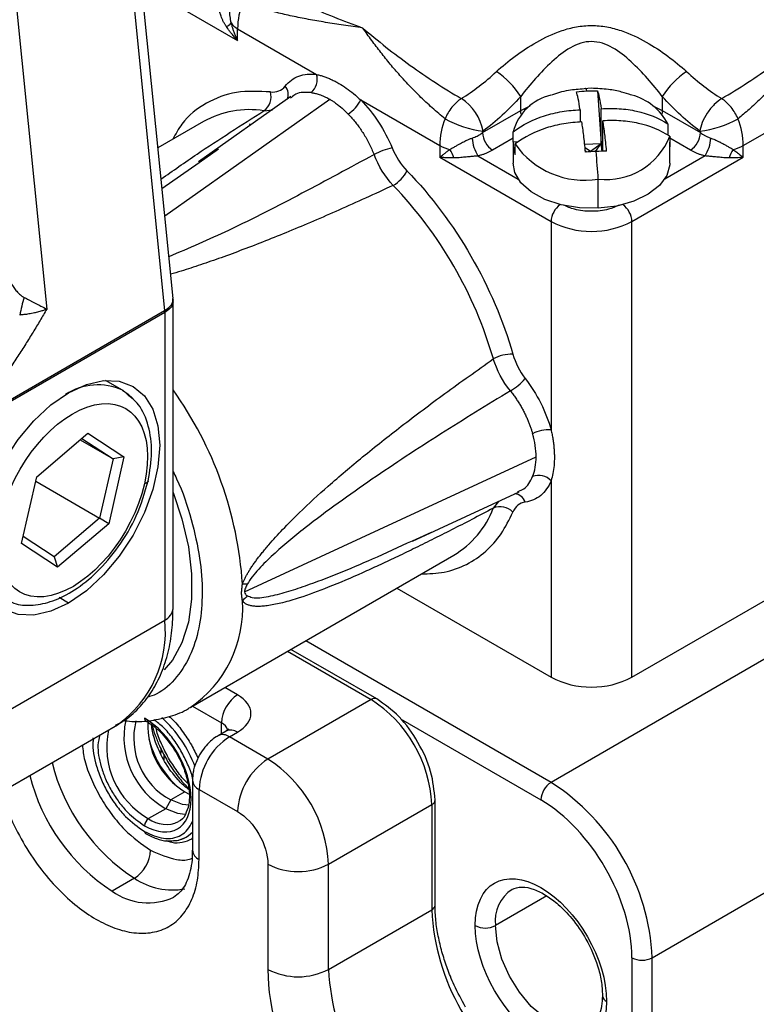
# Model space of a CAD drawing. Header units: millimetres. Extents: x 0 to 559, y 0 to 432.
# Tile 14 of 16: x 464 to 490, y 349 to 384. Entities that reach past the tile are written whole.
import ezdxf

# ---------------------------------------------------------------- set-up
doc = ezdxf.new("R2010")
doc.units = ezdxf.units.MM

msp = doc.modelspace()

# ---------------------------------------------------------------- linework, layer by layer
for p, q in [((469.494, 374.083), (467.28, 396.06)), ((466.987, 395.655), (469.201, 373.673)), ((463.674, 387.687), (465.081, 373.718)), ((468.39, 385.044), (471.751, 383.104)), ((471.751, 383.512), (474.516, 381.916)), ((471.751, 383.104), (471.751, 383.512)), ((489.428, 379.43), (496.5, 383.512)), ((484.125, 381.433), (483.873, 381.409)), ((484.336, 381.346), (484.462, 379.507)), ((469.203, 376.974), (474.977, 381.048)), ((473.619, 381.143), (470.39, 378.865)), ((473.638, 381.116), (473.6, 381.087)), ((476.057, 381.026), (478.822, 379.43)), ((481.65, 380.654), (481.65, 381.15)), ((486.6, 381.15), (486.6, 380.654)), ((472.674, 380.649), (472.969, 380.684)), ((480.316, 379.884), (481.65, 380.654)), ((481.65, 380.654), (481.98, 380.822)), ((483.725, 380.683), (483.725, 380.251)), ((484.462, 379.507), (484.462, 380.72)), ((486.27, 380.822), (486.6, 380.654)), ((486.6, 380.654), (487.935, 379.884)), ((470.558, 380.271), (468.963, 379.35)), ((472.19, 380.124), (472.185, 380.186)), ((484.526, 379.236), (484.526, 380.295)), ((486.798, 380.186), (486.798, 379.819)), ((480.316, 379.884), (480.334, 379.937)), ((481.388, 379.548), (481.388, 379.916)), ((487.916, 379.937), (487.935, 379.884)), ((481.388, 379.687), (480.669, 379.272)), ((481.385, 379.471), (481.385, 378.818)), ((481.563, 379.557), (481.388, 379.548)), ((481.452, 379.123), (481.452, 379.49)), ((483.886, 379.478), (484.462, 379.507)), ((484.093, 379.235), (484.462, 379.507)), ((484.265, 379.224), (484.462, 379.507)), ((484.526, 379.554), (484.462, 379.507)), ((484.503, 379.235), (484.462, 379.507)), ((484.462, 379.507), (484.481, 379.234)), ((486.862, 379.761), (486.862, 379.393)), ((487.581, 379.272), (486.862, 379.687)), ((486.865, 378.818), (486.865, 379.471)), ((470.406, 378.844), (471.079, 379.315)), ((478.822, 379.43), (478.822, 379.022)), ((483.898, 379.359), (484.093, 379.235)), ((483.908, 379.265), (483.959, 379.207)), ((484.093, 379.235), (484.096, 379.215)), ((489.428, 379.022), (489.428, 379.43)), ((469.106, 377.935), (470.406, 378.844)), ((478.822, 379.022), (482.711, 376.776)), ((480.156, 379.068), (481.564, 378.255)), ((485.539, 376.776), (489.428, 379.022)), ((488.095, 379.068), (486.686, 378.255)), ((484.362, 377.242), (484.362, 378.262)), ((482.711, 376.776), (482.711, 369.501)), ((485.539, 360.854), (485.539, 376.776)), ((469.494, 374.054), (469.493, 374)), ((469.498, 363.264), (469.498, 374.008)), ((462.549, 369.833), (469.201, 373.673)), ((469.205, 373.596), (462.553, 369.756)), ((469.205, 373.596), (469.205, 362.855)), ((507.813, 371.671), (482.711, 357.18)), ((467.734, 370.882), (467.138, 371.226)), ((467.898, 370.732), (467.735, 370.881)), ((464.731, 367.861), (466.519, 369.378)), ((466.254, 369.153), (467.401, 368.491)), ((466.312, 369.202), (467.401, 368.491)), ((466.519, 369.378), (467.777, 368.557)), ((485.539, 360.854), (500.389, 369.426)), ((467.401, 368.491), (466.929, 366.413)), ((467.777, 368.557), (467.245, 366.22)), ((467.777, 368.557), (467.401, 368.491)), ((471.991, 363.844), (482.191, 368.555)), ((464.199, 365.524), (464.731, 367.861)), ((464.694, 367.703), (466.929, 366.413)), ((482.711, 367.721), (482.711, 360.854)), ((477.862, 365.607), (481.593, 367.331)), ((481.536, 367.342), (481.58, 367.361)), ((480.871, 366.997), (480.693, 366.759)), ((466.929, 366.413), (465.339, 365.065)), ((467.245, 366.22), (466.929, 366.413)), ((467.245, 366.22), (465.457, 364.703)), ((465.339, 365.065), (464.256, 365.772)), ((478.524, 365.918), (477.858, 365.615)), ((465.457, 364.703), (464.199, 365.524)), ((486.246, 351.056), (511.349, 365.548)), ((465.339, 365.065), (465.457, 364.703)), ((470.115, 359.808), (479.307, 365.115)), ((465.846, 363.448), (465.515, 363.639)), ((477.318, 363.967), (482.711, 360.854)), ((462.488, 358.977), (469.205, 362.855)), ((482.711, 357.18), (474.136, 362.13)), ((473.5, 361.763), (476.418, 360.078)), ((476.618, 360.098), (473.617, 361.83)), ((471.751, 360.242), (471.308, 360.497)), ((476.418, 360.078), (472.811, 357.996)), ((470.177, 359.844), (471.185, 359.262)), ((460.831, 355.315), (467.548, 359.193)), ((467.548, 359.193), (467.507, 359.17)), ((471.185, 358.879), (471.185, 359.262)), ((477.447, 359.403), (482.357, 356.568)), ((471.351, 358.975), (471.068, 358.812)), ((471.468, 358.772), (471.751, 358.935)), ((472.811, 357.996), (471.468, 358.772)), ((469.064, 358.372), (469.064, 358.199)), ((469.181, 357.955), (469.181, 358.143)), ((470.173, 357.261), (470.173, 354.812)), ((469.912, 356.853), (469.417, 356.567)), ((469.912, 356.853), (470.064, 356.775)), ((470.407, 354.485), (470.407, 356.935)), ((470.407, 356.935), (471.751, 356.159)), ((469.417, 356.567), (469.241, 356.261)), ((478.656, 352.893), (478.656, 356.567)), ((469.241, 356.261), (468.64, 355.914)), ((474.933, 354.322), (478.539, 356.404)), ((478.539, 356.404), (478.539, 352.73)), ((472.811, 354.322), (472.811, 350.648)), ((474.933, 350.648), (474.933, 354.322)), ((468.145, 353.832), (467.367, 353.383)), ((482.562, 353.215), (480.766, 352.179)), ((474.933, 350.648), (478.539, 352.73)), ((485.539, 351.056), (485.539, 343.952)), ((486.246, 298.722), (486.246, 351.056))]:
    msp.add_line(p, q)
at = {"flags": 128}
for points in [[(483.966, 381.343), (483.956, 381.37), (483.945, 381.391), (483.935, 381.408), (483.926, 381.419), (483.916, 381.426), (483.908, 381.427)], [(481.664, 380.534), (481.657, 380.571), (481.65, 380.654)], [(486.6, 380.654), (486.593, 380.571), (486.586, 380.534)], [(484.362, 377.242), (483.702, 377.255), (483.066, 377.359), (482.492, 377.547), (482.013, 377.81), (481.657, 378.131), (481.444, 378.492), (481.385, 378.818)], [(486.865, 378.818), (486.864, 378.763), (486.761, 378.386), (486.506, 378.035), (486.112, 377.729), (485.603, 377.486), (485.008, 377.32), (484.362, 377.242)], [(465.846, 370.797), (466.467, 371.084), (467.064, 371.22), (467.614, 371.198), (468.096, 371.019), (468.492, 370.691), (468.786, 370.225), (468.967, 369.641), (469.028, 368.959), (468.967, 368.207), (468.786, 367.413), (468.492, 366.608), (468.096, 365.823), (467.614, 365.087), (467.064, 364.43), (466.467, 363.877), (465.846, 363.448)], [(467.734, 370.882), (467.928, 370.747), (468.078, 370.604)], [(465.846, 363.448), (465.226, 363.16), (464.629, 363.024), (464.079, 363.046), (463.596, 363.225), (463.201, 363.553), (462.907, 364.019), (462.726, 364.604), (462.664, 365.285), (462.726, 366.037), (462.907, 366.831), (463.201, 367.636), (463.596, 368.421), (464.079, 369.157), (464.629, 369.814), (465.226, 370.368), (465.846, 370.797)], [(468.628, 367.715), (468.621, 367.69), (468.595, 367.658), (468.552, 367.631), (468.492, 367.612)], [(469.498, 367.31), (469.805, 366.386), (470.031, 365.41), (470.145, 364.469), (470.145, 363.585), (470.031, 362.776), (469.805, 362.061), (469.473, 361.455), (469.185, 361.109)], [(466.695, 358.741), (466.695, 358.71), (466.697, 358.618)], [(470.056, 356.39), (469.822, 356.407), (469.417, 356.567)], [(469.909, 356.058), (469.659, 356.089), (469.241, 356.261)], [(484.064, 348.662), (483.816, 348.57), (483.4, 348.558), (482.945, 348.692), (482.477, 348.962), (482.021, 349.354), (481.606, 349.846), (481.255, 350.407), (480.989, 351.006), (480.823, 351.609), (480.766, 352.179)]]:
    msp.add_lwpolyline(points, dxfattribs=at)
for centre, radius, start, end in [((474.53, 383.463), 2.78, 159.1357, 178.9938), ((471.179, 383.981), 0.433, 294.709, 322.377), ((472.069, 384.097), 0.666, 214.8045, 241.4891), ((473.926, 381.749), 0.613, 310.2589, 15.8104), ((479.172, 379.572), 2.938, 32.4726, 56.2773), ((489.079, 379.572), 2.938, 123.7227, 147.5274), ((472.332, 381.133), 0.593, 305.2667, 17.0958), ((473.09, 381.219), 0.436, 336.277, 41.3359), ((483.109, 379.457), 1.781, 103.0247, 165.0728), ((485.023, 379.257), 2.004, 27.6213, 75.1516), ((474.955, 381.569), 1.228, 302.5728, 333.7648), ((478.604, 379.605), 1.762, 10.8683, 56.568), ((472.173, 377.338), 3.349, 81.4003, 118.838), ((481.601, 379.381), 2.78, 159.1357, 178.9938), ((480.712, 383.349), 3.433, 240.1638, 263.6843), ((487.539, 383.349), 3.433, 276.3157, 299.8362), ((486.649, 379.381), 2.78, 1.0062, 20.8643), ((481.083, 379.919), 0.768, 182.6055, 237.3945), ((487.167, 379.919), 0.768, 302.6055, 357.3945), ((481.232, 379.751), 1.275, 182.5357, 212.404), ((482.328, 379.472), 0.943, 175.3487, 201.7284), ((483.876, 381.172), 2.95, 214.7581, 279.4839), ((484.644, 380.626), 2.38, 263.1813, 338.6898), ((485.951, 379.471), 0.914, 355.1401, 4.8599), ((487.018, 379.751), 1.275, 327.596, 357.4643), ((477.569, 377.252), 2.138, 101.1454, 119.3006), ((479.427, 380.512), 1.24, 240.801, 258.3849), ((478.471, 378.811), 0.857, 12.7218, 34.563), ((447.725, 375.792), 36.72, 3.8568, 5.3632), ((489.779, 378.811), 0.857, 145.437, 167.2782), ((488.824, 380.512), 1.24, 281.6151, 299.199), ((476.549, 379.132), 1.267, 300.4779, 332.6459), ((466.611, 367.889), 14.664, 16.1853, 43.8147), ((483.487, 376.739), 0.777, 125.9605, 177.2091), ((484.763, 376.739), 0.777, 2.7909, 54.0395), ((484.125, 379.506), 3.074, 242.6097, 297.3903), ((473.503, 371.503), 9.582, 164.111, 167.9069), ((468.432, 373.595), 0.773, 0.0852, 5.8319), ((481.317, 370.873), 1.267, 87.3607, 119.5173), ((480.199, 372.696), 2.137, 300.6947, 318.8621), ((466.871, 369.012), 2.059, 65.222, 123.3811), ((458.762, 363.231), 13.19, 3.8316, 35.5142), ((482.63, 368.275), 1.228, 86.2416, 117.4232), ((482.272, 367.294), 0.613, 44.1918, 109.7373), ((481.395, 366.834), 0.436, 18.6641, 83.7401), ((477.593, 367.966), 3.326, 301.0251, 338.7407), ((480.941, 366.221), 0.593, 42.9065, 114.7289), ((471.883, 361.353), 2.76, 85.6708, 89.1912), ((473.67, 361.961), 2.344, 132.3291, 138.2144), ((467.73, 363.267), 4.2, 304.3165, 3.4851), ((468.998, 363.313), 0.503, 294.3747, 354.3052), ((465.259, 362.435), 3.969, 305.2254, 6.0868), ((484.125, 363.583), 3.074, 242.6097, 297.3903), ((472.413, 359.206), 1.229, 122.6055, 177.3945), ((476.535, 359.915), 0.201, 65.701, 125.6169), ((473.933, 356.194), 4.61, 2.6055, 57.3945), ((470.651, 358.763), 2.872, 168.1574, 240.5947), ((470.564, 358.723), 2.442, 165.535, 241.9914), ((468.596, 359.414), 0.0981, 173.6175, 235.9078), ((471.318, 359.167), 2.708, 177.5467, 238.7248), ((466.072, 356.14), 4.487, 20.7992, 47.455), ((470.998, 358.871), 0.434, 18.238, 64.4513), ((470.044, 358.412), 2.866, 167.8276, 240.6552), ((471.236, 358.467), 0.383, 52.7443, 115.9795), ((471.516, 358.608), 0.402, 54.3824, 114.3071), ((472.016, 359.578), 3.48, 194.6485, 225.3461), ((472.71, 356.83), 2.305, 122.6055, 177.3945), ((471.841, 359.51), 6.775, 193.9632, 236.9383), ((474.054, 356.055), 2.305, 122.6055, 177.3945), ((470.327, 354.113), 4.61, 2.6055, 57.3945), ((471.063, 359.061), 6.775, 193.9632, 236.9383), ((470.566, 357.296), 0.394, 184.8899, 246.315), ((483.125, 356.533), 0.768, 122.6055, 177.3945), ((478.57, 350.707), 7.684, 2.6055, 57.3945), ((478.456, 356.587), 0.201, 294.3756, 354.294), ((468.805, 355.655), 0.307, 122.6055, 177.3945), ((469.253, 356.751), 1.038, 233.8034, 294.8861), ((468.573, 355.457), 0.0755, 174.3807, 234.2898), ((469.478, 356.093), 0.95, 271.7624, 317.0131), ((467.482, 354.867), 1.229, 302.6055, 357.3945), ((470.573, 354.852), 0.402, 185.6948, 245.6253), ((473.872, 356.369), 2.306, 242.6097, 297.3903), ((469.467, 355.767), 2.344, 235.6461, 280.8584), ((468.62, 355.086), 2.115, 233.6643, 295.4296), ((482.087, 352.339), 1.33, 123.8665, 186.9151), ((478.455, 352.914), 0.203, 294.5088, 352.7805), ((486.215, 353.079), 7.684, 182.6055, 237.3945), ((480.413, 352.861), 0.769, 242.6097, 297.3903), ((485.893, 351.739), 0.769, 242.6097, 297.3903), ((473.872, 352.695), 2.306, 242.6097, 297.3903), ((482.609, 350.997), 7.684, 182.6055, 237.3945), ((484.76, 349.755), 0.252, 186.0185, 245.5971)]:
    msp.add_arc(centre, radius, start, end)
for points, knots in [([(472.421, 385.205), (472.972, 384.889), (473.552, 384.6), (474.784, 384.052), (475.438, 383.794), (476.13, 383.539)], [0, 0, 0, 0, 0.5, 0.5, 1, 1, 1, 1]), ([(471.36, 383.588), (471.341, 383.618), (471.302, 383.678), (471.252, 383.77), (471.209, 383.86), (471.167, 383.966), (471.134, 384.08), (471.115, 384.195), (471.121, 384.254), (471.124, 384.282)], [0, 0, 0, 0, 0.1288348, 0.2550923, 0.3789346, 0.5005337, 0.6902356, 0.8560951, 1, 1, 1, 1]), ([(476.13, 383.539), (476.016, 383.556), (475.79, 383.589), (475.459, 383.638), (475.137, 383.687), (474.825, 383.737), (474.522, 383.788), (474.228, 383.841), (473.848, 383.914), (473.393, 384.011), (472.876, 384.143), (472.391, 384.286), (472.083, 384.398), (471.933, 384.453)], [0, 0, 0, 0, 0.075061, 0.148894, 0.221509, 0.292916, 0.363125, 0.432148, 0.499995, 0.633901, 0.761781, 0.883765, 1, 1, 1, 1]), ([(471.489, 384.249), (471.483, 384.22), (471.45, 384.058), (471.489, 383.87), (471.522, 383.717)], [0, 0, 0, 0, 0.1801422, 1, 1, 1, 1]), ([(471.751, 383.104), (471.713, 383.144), (471.643, 383.22), (471.551, 383.33), (471.474, 383.428), (471.412, 383.512), (471.376, 383.564), (471.36, 383.588)], [0, 0, 0, 0, 0.258419, 0.487623, 0.687615, 0.858403, 1, 1, 1, 1]), ([(471.522, 383.717), (471.53, 383.685), (471.548, 383.617), (471.581, 383.512), (471.621, 383.399), (471.676, 383.26), (471.723, 383.162), (471.751, 383.104)], [0, 0, 0, 0, 0.153393, 0.320451, 0.501219, 0.703761, 1, 1, 1, 1]), ([(480.803, 382.016), (481.004, 382.201), (481.221, 382.381), (481.689, 382.728), (481.939, 382.895), (482.485, 383.203), (482.774, 383.343), (483.257, 383.503), (483.424, 383.547), (483.769, 383.609), (483.951, 383.626), (484.307, 383.625), (484.483, 383.609), (484.832, 383.546), (484.998, 383.502), (485.475, 383.343), (485.769, 383.202), (486.308, 382.897), (486.557, 382.731), (487.027, 382.383), (487.247, 382.2), (487.448, 382.016)], [0, 0, 0, 0, 0.125, 0.125, 0.25, 0.25, 0.375, 0.375, 0.4375, 0.4375, 0.5, 0.5, 0.5625, 0.5625, 0.625, 0.625, 0.75, 0.75, 0.875, 0.875, 1, 1, 1, 1]), ([(476.13, 383.539), (476.655, 383.091), (477.211, 382.651), (478.368, 381.819), (478.967, 381.428), (479.574, 381.075)], [0, 0, 0, 0, 0.5, 0.5, 1, 1, 1, 1]), ([(479.004, 380.371), (478.93, 380.431), (478.779, 380.554), (478.556, 380.748), (478.33, 380.954), (478.104, 381.17), (477.877, 381.398), (477.65, 381.637), (477.385, 381.929), (477.084, 382.278), (476.755, 382.687), (476.434, 383.111), (476.232, 383.395), (476.13, 383.539)], [0, 0, 0, 0, 0.065737, 0.13333, 0.202809, 0.274201, 0.347533, 0.422829, 0.500111, 0.619587, 0.742689, 0.869476, 1, 1, 1, 1]), ([(488.676, 381.075), (489.284, 381.428), (489.883, 381.819), (491.039, 382.651), (491.595, 383.091), (492.121, 383.539)], [0, 0, 0, 0, 0.5, 0.5, 1, 1, 1, 1]), ([(492.121, 383.539), (492.062, 383.456), (491.946, 383.292), (491.766, 383.046), (491.583, 382.804), (491.398, 382.566), (491.209, 382.333), (491.018, 382.106), (490.761, 381.812), (490.436, 381.459), (490.039, 381.063), (489.645, 380.699), (489.377, 380.479), (489.247, 380.371)], [0, 0, 0, 0, 0.075061, 0.148894, 0.221509, 0.292916, 0.363125, 0.432148, 0.499995, 0.633901, 0.761781, 0.883765, 1, 1, 1, 1]), ([(486.6, 381.15), (486.437, 381.359), (486.262, 381.571), (485.898, 381.981), (485.709, 382.179), (485.307, 382.547), (485.092, 382.719), (484.748, 382.914), (484.629, 382.968), (484.38, 383.045), (484.254, 383.065), (484.001, 383.066), (483.872, 383.045), (483.625, 382.97), (483.506, 382.916), (483.157, 382.719), (482.945, 382.549), (482.539, 382.177), (482.349, 381.977), (481.987, 381.569), (481.814, 381.36), (481.65, 381.15)], [0, 0, 0, 0, 0.125, 0.125, 0.25, 0.25, 0.375, 0.375, 0.4375, 0.4375, 0.5, 0.5, 0.5625, 0.5625, 0.625, 0.625, 0.75, 0.75, 0.875, 0.875, 1, 1, 1, 1]), ([(473.417, 381.507), (473.546, 381.673), (473.704, 381.79), (474.079, 381.93), (474.289, 381.948), (474.516, 381.916)], [0, 0, 0, 0, 0.5, 0.5, 1, 1, 1, 1]), ([(474.516, 381.916), (474.558, 381.906), (474.641, 381.885), (474.769, 381.845), (474.898, 381.798), (475.029, 381.742), (475.16, 381.678), (475.335, 381.582), (475.552, 381.444), (475.807, 381.251), (475.974, 381.101), (476.057, 381.026)], [0, 0, 0, 0, 0.08334, 0.166443, 0.249515, 0.332761, 0.416385, 0.500588, 0.667923, 0.833851, 1, 1, 1, 1]), ([(472.898, 381.307), (472.494, 381.326), (471.677, 381.363), (470.637, 380.952), (469.883, 380.382), (469.587, 379.837), (469.487, 379.653)], [0, 0, 0, 0, 0.28036, 0.5667665, 0.8531729, 1, 1, 1, 1]), ([(474.322, 381.281), (474.131, 381.295), (473.867, 381.313), (473.687, 381.158), (473.638, 381.116)], [0, 0, 0, 0, 0.726261, 1, 1, 1, 1]), ([(474.322, 381.281), (474.345, 381.278), (474.403, 381.269), (474.511, 381.245), (474.657, 381.2), (474.818, 381.135), (474.928, 381.075), (474.977, 381.048)], [0, 0, 0, 0, 0.109957, 0.277285, 0.50045, 0.780216, 1, 1, 1, 1]), ([(483.873, 381.409), (483.687, 381.398), (483.393, 381.381), (483.011, 381.293), (482.818, 381.223), (482.727, 381.189)], [0, 0, 0, 0, 0.47407, 0.751132, 1, 1, 1, 1]), ([(483.725, 380.683), (483.703, 380.829), (483.682, 380.96), (483.639, 381.172), (483.619, 381.253), (483.599, 381.309)], [0, 0, 0, 0, 0.5, 0.5, 1, 1, 1, 1]), ([(485.518, 381.196), (485.406, 381.234), (485.145, 381.321), (484.678, 381.41), (484.323, 381.425), (484.125, 381.433)], [0, 0, 0, 0, 0.250701, 0.582555, 1, 1, 1, 1]), ([(484.336, 381.346), (484.356, 381.29), (484.376, 381.209), (484.419, 380.996), (484.44, 380.865), (484.462, 380.72)], [0, 0, 0, 0, 0.5, 0.5, 1, 1, 1, 1]), ([(474.977, 381.048), (475.008, 381.03), (475.075, 380.99), (475.184, 380.915), (475.329, 380.804), (475.476, 380.675), (475.578, 380.572), (475.617, 380.534)], [0, 0, 0, 0, 0.140672, 0.306999, 0.499666, 0.81418, 1, 1, 1, 1]), ([(476.057, 381.026), (476.284, 380.797), (476.493, 380.536), (476.869, 379.963), (477.027, 379.663), (477.155, 379.35)], [0, 0, 0, 0, 0.5, 0.5, 1, 1, 1, 1]), ([(479.574, 381.075), (479.463, 381), (479.348, 380.894), (479.147, 380.646), (479.062, 380.505), (479.004, 380.371)], [0, 0, 0, 0, 0.5, 0.5, 1, 1, 1, 1]), ([(488.676, 381.075), (488.595, 381.023), (488.506, 380.953), (488.332, 380.78), (488.247, 380.676), (488.1, 380.456), (488.039, 380.341), (487.953, 380.124), (487.927, 380.023), (487.916, 379.937)], [0, 0, 0, 0, 0.25, 0.25, 0.5, 0.5, 0.75, 0.75, 1, 1, 1, 1]), ([(489.247, 380.371), (489.188, 380.505), (489.104, 380.646), (488.902, 380.894), (488.787, 381), (488.676, 381.075)], [0, 0, 0, 0, 0.5, 0.5, 1, 1, 1, 1]), ([(469.073, 378.259), (469.491, 378.552), (470.644, 379.36), (471.884, 380.147), (472.674, 380.649)], [0, 0, 0, 0, 0.362782, 1, 1, 1, 1]), ([(475.617, 380.534), (475.652, 380.497), (475.725, 380.42), (475.833, 380.294), (475.942, 380.157), (476.05, 380.008), (476.155, 379.847), (476.257, 379.677), (476.353, 379.497), (476.443, 379.309), (476.496, 379.181), (476.522, 379.117)], [0, 0, 0, 0, 0.095457, 0.19548, 0.299879, 0.408406, 0.520749, 0.636538, 0.755341, 0.876672, 1, 1, 1, 1]), ([(481.388, 379.916), (481.713, 380.155), (482.087, 380.344), (482.68, 380.536), (482.885, 380.586), (483.303, 380.656), (483.513, 380.674), (483.725, 380.683)], [0, 0, 0, 0, 0.5, 0.5, 0.75, 0.75, 1, 1, 1, 1]), ([(484.462, 380.72), (484.673, 380.732), (484.883, 380.735), (485.302, 380.707), (485.506, 380.678), (486.099, 380.545), (486.474, 380.393), (486.798, 380.186)], [0, 0, 0, 0, 0.25, 0.25, 0.5, 0.5, 1, 1, 1, 1]), ([(483.788, 380.258), (483.577, 380.249), (483.367, 380.23), (482.949, 380.16), (482.744, 380.111), (482.151, 379.918), (481.777, 379.729), (481.452, 379.49)], [0, 0, 0, 0, 0.25, 0.25, 0.5, 0.5, 1, 1, 1, 1]), ([(483.914, 379.205), (483.895, 379.415), (483.874, 379.609), (483.831, 379.962), (483.81, 380.116), (483.788, 380.258)], [0, 0, 0, 0, 0.5, 0.5, 1, 1, 1, 1]), ([(486.862, 379.761), (486.538, 379.967), (486.163, 380.119), (485.57, 380.252), (485.365, 380.281), (484.947, 380.309), (484.737, 380.307), (484.526, 380.295)], [0, 0, 0, 0, 0.5, 0.5, 0.75, 0.75, 1, 1, 1, 1]), ([(484.652, 379.242), (484.632, 379.452), (484.611, 379.646), (484.569, 379.999), (484.547, 380.153), (484.526, 380.295)], [0, 0, 0, 0, 0.5, 0.5, 1, 1, 1, 1]), ([(479.958, 379.695), (479.988, 379.705), (480.045, 379.726), (480.124, 379.762), (480.195, 379.801), (480.259, 379.841), (480.297, 379.87), (480.316, 379.884)], [0, 0, 0, 0, 0.222407, 0.433423, 0.633209, 0.82197, 1, 1, 1, 1]), ([(487.935, 379.884), (487.958, 379.866), (488.007, 379.83), (488.09, 379.781), (488.185, 379.734), (488.256, 379.708), (488.292, 379.695)], [0, 0, 0, 0, 0.224213, 0.465309, 0.723792, 1, 1, 1, 1]), ([(479.177, 379.298), (479.2, 379.31), (479.255, 379.341), (479.348, 379.396), (479.447, 379.453), (479.563, 379.518), (479.691, 379.584), (479.834, 379.65), (479.92, 379.681), (479.958, 379.695)], [0, 0, 0, 0, 0.102459, 0.250836, 0.395159, 0.500741, 0.699171, 0.864446, 1, 1, 1, 1]), ([(488.292, 379.695), (488.314, 379.687), (488.362, 379.671), (488.438, 379.639), (488.522, 379.601), (488.615, 379.555), (488.707, 379.507), (488.804, 379.453), (488.902, 379.396), (488.995, 379.341), (489.051, 379.31), (489.073, 379.298)], [0, 0, 0, 0, 0.077992, 0.166188, 0.265343, 0.376206, 0.499502, 0.604999, 0.749286, 0.897596, 1, 1, 1, 1]), ([(476.522, 379.117), (475.685, 378.663), (474.014, 377.756), (471.649, 376.542), (470.047, 375.847), (469.347, 375.543)], [0, 0, 0, 0, 0.360772, 0.720685, 1, 1, 1, 1]), ([(478.822, 379.022), (478.843, 379.039), (478.88, 379.07), (478.935, 379.114), (478.999, 379.165), (479.077, 379.224), (479.145, 379.274), (479.177, 379.298)], [0, 0, 0, 0, 0.2079061, 0.3741875, 0.4988423, 0.7647995, 1, 1, 1, 1]), ([(480.669, 379.272), (480.638, 379.254), (480.577, 379.22), (480.478, 379.175), (480.375, 379.134), (480.268, 379.098), (480.193, 379.078), (480.156, 379.068)], [0, 0, 0, 0, 0.2052069, 0.4066781, 0.6055256, 0.8029055, 1, 1, 1, 1]), ([(488.095, 379.068), (488.057, 379.078), (487.982, 379.098), (487.875, 379.134), (487.772, 379.175), (487.673, 379.22), (487.612, 379.254), (487.581, 379.272)], [0, 0, 0, 0, 0.197094, 0.394474, 0.593322, 0.794793, 1, 1, 1, 1]), ([(489.073, 379.298), (489.094, 379.282), (489.138, 379.25), (489.203, 379.202), (489.27, 379.15), (489.348, 379.088), (489.398, 379.046), (489.428, 379.022)], [0, 0, 0, 0, 0.153393, 0.320451, 0.501219, 0.703761, 1, 1, 1, 1]), ([(479.307, 379), (479.276, 379), (479.204, 379), (479.09, 379.003), (478.958, 379.009), (478.869, 379.017), (478.822, 379.022)], [0, 0, 0, 0, 0.18156, 0.408735, 0.681545, 1, 1, 1, 1]), ([(480.156, 379.068), (480.134, 379.067), (480.089, 379.063), (480.02, 379.057), (479.946, 379.05), (479.868, 379.042), (479.787, 379.034), (479.662, 379.022), (479.497, 379.005), (479.371, 379.002), (479.307, 379)], [0, 0, 0, 0, 0.069435, 0.144047, 0.224156, 0.310021, 0.401852, 0.499821, 0.745036, 1, 1, 1, 1]), ([(488.943, 379), (488.911, 379.001), (488.847, 379.002), (488.749, 379.008), (488.649, 379.016), (488.528, 379.027), (488.389, 379.042), (488.236, 379.057), (488.14, 379.065), (488.095, 379.068)], [0, 0, 0, 0, 0.128835, 0.255092, 0.378935, 0.500534, 0.690236, 0.856095, 1, 1, 1, 1]), ([(489.428, 379.022), (489.39, 379.018), (489.317, 379.011), (489.208, 379.005), (489.11, 379.002), (489.023, 379), (488.968, 379), (488.943, 379)], [0, 0, 0, 0, 0.258419, 0.487623, 0.687615, 0.858403, 1, 1, 1, 1]), ([(477.192, 378.041), (476.87, 377.891), (476.242, 377.6), (475.312, 377.183), (474.419, 376.795), (473.563, 376.435), (472.742, 376.103), (471.953, 375.798), (471.197, 375.519), (470.476, 375.269), (469.886, 375.075), (469.532, 374.97), (469.408, 374.934)], [0, 0, 0, 0, 0.129642, 0.253287, 0.370951, 0.482652, 0.588411, 0.688255, 0.784187, 0.873395, 0.955928, 1, 1, 1, 1]), ([(485.09, 377.351), (484.972, 377.297), (484.774, 377.206), (484.431, 377.148), (484.125, 377.129), (483.819, 377.148), (483.473, 377.207), (483.273, 377.299), (483.153, 377.354)], [0, 0, 0, 0, 0.210006, 0.354065, 0.497872, 0.641931, 0.785738, 1, 1, 1, 1]), ([(463.494, 375.387), (463.523, 375.304), (463.58, 375.144), (463.674, 374.92), (463.772, 374.722), (463.871, 374.55), (463.973, 374.404), (464.075, 374.285), (464.177, 374.191), (464.252, 374.147), (464.287, 374.127)], [0, 0, 0, 0, 0.1754253, 0.3356041, 0.4807908, 0.611327, 0.7276841, 0.8305281, 0.9208246, 1, 1, 1, 1]), ([(464.287, 374.127), (464.314, 374.113), (464.37, 374.085), (464.455, 374.042), (464.543, 373.997), (464.635, 373.95), (464.748, 373.892), (464.906, 373.809), (465.014, 373.753), (465.081, 373.718)], [0, 0, 0, 0, 0.086547, 0.179817, 0.279897, 0.386854, 0.500746, 0.692769, 1, 1, 1, 1]), ([(469.201, 373.673), (469.268, 373.719), (469.412, 373.818), (469.496, 373.966), (469.492, 374.056), (469.491, 374.083)], [0, 0, 0, 0, 0.371858, 0.806963, 1, 1, 1, 1]), ([(469.493, 374), (469.494, 373.98), (469.497, 373.891), (469.415, 373.742), (469.271, 373.642), (469.205, 373.596)], [0, 0, 0, 0, 0.1370033, 0.6023215, 1, 1, 1, 1]), ([(465.081, 373.718), (465.004, 373.585), (464.846, 373.315), (464.6, 372.909), (464.342, 372.494), (464.072, 372.071), (463.791, 371.639), (463.498, 371.199), (463.192, 370.75), (462.875, 370.293), (462.659, 369.988), (462.549, 369.833)], [0, 0, 0, 0, 0.098579, 0.200219, 0.304956, 0.41282, 0.523842, 0.638047, 0.755461, 0.876105, 1, 1, 1, 1]), ([(465.081, 373.718), (465.052, 373.706), (464.987, 373.68), (464.864, 373.639), (464.747, 373.607), (464.607, 373.574), (464.465, 373.547), (464.292, 373.523), (464.183, 373.515), (464.134, 373.511)], [0, 0, 0, 0, 0.111983, 0.249348, 0.430598, 0.499672, 0.693876, 0.860766, 1, 1, 1, 1]), ([(471.922, 364.113), (471.934, 364.143), (471.959, 364.205), (472.003, 364.3), (472.054, 364.399), (472.113, 364.503), (472.179, 364.61), (472.252, 364.722), (472.332, 364.838), (472.419, 364.959), (472.514, 365.083), (472.615, 365.212), (472.725, 365.345), (472.959, 365.621), (473.351, 366.049), (474.044, 366.741), (474.975, 367.593), (476.165, 368.598), (477.525, 369.673), (479.048, 370.814), (480.127, 371.576), (480.693, 371.976)], [0, 0, 0, 0, 0.0072812, 0.015017, 0.0232614, 0.0320593, 0.0414474, 0.0514562, 0.0621105, 0.0734313, 0.0854357, 0.0981384, 0.1115514, 0.1256852, 0.1835641, 0.2508587, 0.3658864, 0.5003032, 0.6495744, 0.8161011, 1, 1, 1, 1]), ([(481.808, 371.29), (482.016, 371.023), (482.196, 370.736), (482.505, 370.123), (482.626, 369.812), (482.711, 369.501)], [0, 0, 0, 0, 0.5, 0.5, 1, 1, 1, 1]), ([(481.29, 370.858), (480.476, 370.367), (479.665, 369.867), (478.051, 368.842), (477.246, 368.316), (476.053, 367.5), (475.659, 367.223), (474.877, 366.658), (474.491, 366.37), (473.92, 365.922), (473.732, 365.77), (473.359, 365.458), (473.174, 365.298), (472.819, 364.971), (472.647, 364.805), (472.41, 364.545), (472.333, 364.456), (472.198, 364.28), (472.138, 364.192), (472.092, 364.105)], [0, 0, 0, 0, 0.25, 0.25, 0.5, 0.5, 0.625, 0.625, 0.75, 0.75, 0.8125, 0.8125, 0.875, 0.875, 0.9375, 0.9375, 0.96875, 0.96875, 1, 1, 1, 1]), ([(481.29, 370.858), (481.322, 370.817), (481.386, 370.735), (481.477, 370.607), (481.563, 370.478), (481.642, 370.348), (481.716, 370.218), (481.784, 370.088), (481.845, 369.96), (481.9, 369.835), (481.95, 369.712), (481.994, 369.593), (482.032, 369.478), (482.054, 369.402), (482.065, 369.366)], [0, 0, 0, 0, 0.0926633, 0.184281, 0.2746218, 0.363468, 0.4506173, 0.5358846, 0.6191035, 0.7001268, 0.778827, 0.8550957, 0.9288439, 1, 1, 1, 1]), ([(463.483, 366.468), (463.901, 368.306), (465.362, 370.054), (468.127, 370.685), (468.91, 369.45), (468.492, 367.612)], [0, 0, 0, 0, 0.5, 0.5, 1, 1, 1, 1]), ([(468.628, 367.715), (468.683, 368.056), (468.794, 368.743), (468.661, 369.659), (468.368, 370.362), (468.035, 370.624), (467.898, 370.732)], [0, 0, 0, 0, 0.26542, 0.534866, 0.807102, 1, 1, 1, 1]), ([(482.711, 369.501), (482.723, 369.446), (482.747, 369.336), (482.776, 369.175), (482.799, 369.015), (482.815, 368.858), (482.825, 368.702), (482.83, 368.498), (482.819, 368.252), (482.78, 367.973), (482.734, 367.805), (482.711, 367.721)], [0, 0, 0, 0, 0.083142, 0.166069, 0.248978, 0.332068, 0.415535, 0.499574, 0.667271, 0.833549, 1, 1, 1, 1]), ([(469.498, 368.037), (469.539, 367.956), (469.817, 367.411), (470.147, 366.378), (470.453, 365.033), (470.543, 363.797), (470.45, 362.671), (470.158, 361.657), (469.642, 360.832), (469.105, 360.314), (468.698, 360.186), (468.59, 360.152)], [0, 0, 0, 0, 0.023976, 0.160979, 0.292513, 0.416614, 0.540715, 0.672249, 0.809252, 0.949163, 1, 1, 1, 1]), ([(481.58, 367.361), (481.641, 367.382), (481.865, 367.46), (481.981, 367.698), (482.065, 367.871)], [0, 0, 0, 0, 0.273748, 1, 1, 1, 1]), ([(468.492, 367.612), (468.075, 365.775), (466.613, 364.027), (463.849, 363.396), (463.066, 364.631), (463.483, 366.468)], [0, 0, 0, 0, 0.5, 0.5, 1, 1, 1, 1]), ([(463.697, 363.543), (463.802, 363.497), (464.081, 363.371), (464.62, 363.352), (465.308, 363.497), (466.071, 363.881), (466.863, 364.518), (467.616, 365.406), (468.273, 366.515), (468.507, 367.307), (468.628, 367.715)], [0, 0, 0, 0, 0.062132, 0.166603, 0.281166, 0.405579, 0.539684, 0.683418, 0.836814, 1, 1, 1, 1]), ([(482.711, 367.721), (482.626, 367.509), (482.505, 367.336), (482.196, 367.08), (482.016, 367.002), (481.808, 366.974)], [0, 0, 0, 0, 0.5, 0.5, 1, 1, 1, 1]), ([(480.693, 366.759), (480.443, 366.629), (479.954, 366.374), (479.239, 366.007), (478.554, 365.662), (477.902, 365.339), (477.281, 365.04), (476.691, 364.763), (475.905, 364.405), (474.975, 364.008), (474.044, 363.663), (473.351, 363.459), (472.932, 363.37), (472.649, 363.336), (472.475, 363.328), (472.322, 363.335), (472.191, 363.358), (472.08, 363.396), (471.989, 363.447), (471.944, 363.498), (471.922, 363.523)], [0, 0, 0, 0, 0.080948, 0.158696, 0.233251, 0.304621, 0.372815, 0.437842, 0.499717, 0.634132, 0.749165, 0.816457, 0.87434, 0.898127, 0.919816, 0.939472, 0.957179, 0.973052, 0.987251, 1, 1, 1, 1]), ([(478.172, 364.46), (478.444, 364.471), (479.01, 364.494), (479.77, 364.77), (480.437, 365.226), (480.989, 365.836), (481.247, 366.362), (481.376, 366.625)], [0, 0, 0, 0, 0.1908969, 0.3977572, 0.6046966, 0.8023288, 1, 1, 1, 1]), ([(477.858, 365.615), (477.388, 365.399), (476.127, 364.818), (474.66, 364.219), (473.454, 363.816), (472.837, 363.664), (472.358, 363.58), (472.148, 363.67), (472.092, 363.694)], [0, 0, 0, 0, 0.236009, 0.63379, 0.747531, 0.858736, 0.961894, 1, 1, 1, 1]), ([(471.922, 363.523), (471.915, 363.566), (471.901, 363.652), (471.89, 363.794), (471.901, 363.95), (471.915, 364.058), (471.922, 364.113)], [0, 0, 0, 0, 0.2504602, 0.5000409, 0.7495863, 1, 1, 1, 1]), ([(472.092, 364.105), (472.067, 364.058), (472.043, 364.012), (472.005, 363.923), (471.991, 363.88), (471.991, 363.844)], [0, 0, 0, 0, 0.5, 0.5, 1, 1, 1, 1]), ([(471.991, 363.844), (471.991, 363.808), (472.005, 363.779), (472.043, 363.732), (472.067, 363.712), (472.092, 363.694)], [0, 0, 0, 0, 0.5, 0.5, 1, 1, 1, 1]), ([(467.489, 359.178), (467.6, 359.237), (467.922, 359.408), (468.357, 359.816), (468.784, 360.373), (469.109, 361.009), (469.338, 361.72), (469.475, 362.473), (469.489, 363.007), (469.496, 363.265)], [0, 0, 0, 0, 0.084202, 0.243267, 0.392419, 0.544728, 0.699368, 0.854644, 1, 1, 1, 1]), ([(471.751, 358.935), (472.051, 359.109), (472.219, 359.343), (472.219, 359.833), (472.051, 360.068), (471.751, 360.242)], [0, 0, 0, 0, 0.5, 0.5, 1, 1, 1, 1]), ([(478.656, 356.567), (478.626, 356.893), (478.564, 357.546), (478.093, 358.596), (477.419, 359.529), (476.885, 359.909), (476.618, 360.098)], [0, 0, 0, 0, 0.25, 0.499999, 0.75, 1, 1, 1, 1]), ([(467.726, 359.348), (467.837, 359.334), (468.181, 359.291), (468.748, 359.33), (469.41, 359.482), (469.865, 359.646), (470.072, 359.789), (470.091, 359.802)], [0, 0, 0, 0, 0.131054, 0.407144, 0.686134, 0.971234, 1, 1, 1, 1]), ([(468.498, 355.669), (469.396, 355.151), (470.124, 355.571), (470.124, 357.644), (469.396, 358.907), (468.498, 359.425)], [0, 0, 0, 0, 0.5, 0.5, 1, 1, 1, 1]), ([(468.54, 359.333), (468.647, 359.264), (468.855, 359.128), (469.228, 358.77), (469.599, 358.271), (469.883, 357.675), (470.026, 357.174), (470.077, 356.745), (470.056, 356.358), (469.971, 356.165), (469.927, 356.063)], [0, 0, 0, 0, 0.104831, 0.203123, 0.379211, 0.528977, 0.652167, 0.754748, 0.870828, 1, 1, 1, 1]), ([(470.078, 356.913), (470.043, 356.937), (469.903, 357.032), (469.589, 357.346), (469.2, 357.864), (468.908, 358.485), (468.768, 358.944), (468.746, 359.166), (468.739, 359.233)], [0, 0, 0, 0, 0.053227, 0.208335, 0.486324, 0.722565, 0.91635, 1, 1, 1, 1]), ([(468.765, 359.175), (468.765, 359.175), (468.789, 359.061), (468.874, 358.819), (469.027, 358.418), (469.176, 358.142), (469.261, 357.987)], [0, 0, 0, 0, 0.001125, 0.286201, 0.597303, 1, 1, 1, 1]), ([(470.18, 357.312), (470.178, 357.323), (470.155, 357.486), (470.007, 357.824), (469.785, 358.288), (469.494, 358.721), (469.177, 359.113), (468.941, 359.284), (468.827, 359.366)], [0, 0, 0, 0, 0.014732, 0.214631, 0.414735, 0.614633, 0.814737, 1, 1, 1, 1]), ([(469.353, 359.483), (469.387, 359.458), (469.555, 359.329), (469.821, 358.977), (470.139, 358.516), (470.296, 358.181), (470.371, 358.023)], [0, 0, 0, 0, 0.077475, 0.394629, 0.712076, 1, 1, 1, 1]), ([(466.936, 358.839), (466.908, 358.726), (466.829, 358.413), (466.936, 357.847), (467.128, 357.299), (467.341, 356.878), (467.599, 356.486), (467.978, 356.033), (468.294, 355.812), (468.498, 355.669)], [0, 0, 0, 0, 0.119292, 0.330171, 0.444974, 0.559646, 0.674449, 0.789121, 1, 1, 1, 1]), ([(470.02, 357.142), (470.009, 357.151), (469.87, 357.26), (469.638, 357.575), (469.328, 358.026), (469.093, 358.519), (468.936, 358.877), (468.911, 359.05), (468.91, 359.062)], [0, 0, 0, 0, 0.020224, 0.260804, 0.50115, 0.741729, 0.982075, 1, 1, 1, 1]), ([(471.441, 359.04), (471.44, 359.04), (471.44, 359.041), (471.405, 359.003), (471.355, 358.979), (471.347, 358.975)], [0, 0, 0, 0, 0.388425, 0.9115241, 1, 1, 1, 1]), ([(466.327, 358.488), (466.346, 358.309), (466.386, 357.924), (466.631, 357.29), (466.947, 356.652), (467.342, 356.055), (467.918, 355.366), (468.399, 355.029), (468.71, 354.811)], [0, 0, 0, 0, 0.129023, 0.27816, 0.427408, 0.576545, 0.725794, 1, 1, 1, 1]), ([(466.718, 358.713), (466.709, 358.672), (466.652, 358.404), (466.77, 357.877), (466.978, 357.273), (467.215, 356.805), (467.501, 356.371), (467.921, 355.869), (468.271, 355.623), (468.498, 355.465)], [0, 0, 0, 0, 0.041577, 0.271065, 0.395862, 0.520789, 0.645586, 0.770512, 1, 1, 1, 1]), ([(471.071, 358.805), (471.046, 358.794), (470.948, 358.747), (470.79, 358.612), (470.59, 358.409), (470.481, 358.238), (470.425, 358.149)], [0, 0, 0, 0, 0.089103, 0.36233, 0.670983, 1, 1, 1, 1]), ([(470.425, 358.149), (470.355, 358.006), (470.257, 357.806), (470.186, 357.504), (470.179, 357.353), (470.176, 357.262)], [0, 0, 0, 0, 0.501058, 0.700999, 1, 1, 1, 1]), ([(469.261, 357.987), (469.381, 357.795), (469.551, 357.525), (469.822, 357.192), (469.962, 357.05), (470.04, 356.97)], [0, 0, 0, 0, 0.520065, 0.730795, 1, 1, 1, 1]), ([(463.491, 356.85), (463.581, 356.576), (463.776, 355.982), (464.235, 355.084), (464.809, 354.21), (465.456, 353.45), (466.128, 352.839), (466.801, 352.379), (467.474, 352.062), (468.146, 351.897), (468.793, 351.911), (469.369, 352.119), (469.838, 352.514), (470.171, 353.068), (470.371, 353.729), (470.396, 354.238), (470.407, 354.485)], [0, 0, 0, 0, 0.0643739, 0.1397117, 0.2150496, 0.2888219, 0.3596496, 0.4264745, 0.4932994, 0.5641271, 0.6378994, 0.7132372, 0.7885751, 0.8623474, 0.9331751, 1, 1, 1, 1]), ([(468.498, 355.465), (468.725, 355.362), (469.075, 355.203), (469.495, 355.219), (469.781, 355.324), (470.019, 355.515), (470.122, 355.712), (470.173, 355.81)], [0, 0, 0, 0, 0.315352, 0.486844, 0.658512, 0.830004, 1, 1, 1, 1]), ([(469.927, 356.063), (469.925, 356.059), (469.879, 355.925), (469.783, 355.866), (469.689, 355.81)], [0, 0, 0, 0, 0.0325079, 1, 1, 1, 1]), ([(468.529, 355.396), (468.658, 355.331), (468.915, 355.202), (469.237, 355.124), (469.411, 355.14), (469.47, 355.145)], [0, 0, 0, 0, 0.3968752, 0.7961645, 1, 1, 1, 1]), ([(470.173, 355.233), (470.161, 355.222), (470.063, 355.136), (469.819, 355.082), (469.532, 355.036), (469.338, 355.115), (469.279, 355.139)], [0, 0, 0, 0, 0.056464, 0.444866, 0.833627, 1, 1, 1, 1]), ([(469.47, 355.145), (469.529, 355.145), (469.707, 355.145), (469.855, 355.22), (469.954, 355.27)], [0, 0, 0, 0, 0.329122, 1, 1, 1, 1]), ([(468.71, 354.811), (469.019, 354.675), (469.496, 354.464), (469.971, 354.454), (470.13, 354.517), (470.16, 354.529)], [0, 0, 0, 0, 0.59885, 0.924556, 1, 1, 1, 1]), ([(470.167, 354.817), (470.168, 354.736), (470.171, 354.503), (470.121, 354.168), (470.027, 353.82), (469.891, 353.537), (469.725, 353.314), (469.592, 353.223), (469.523, 353.176)], [0, 0, 0, 0, 0.0898361, 0.2595537, 0.4312632, 0.6075164, 0.7952928, 1, 1, 1, 1]), ([(480.059, 352.179), (480.059, 353.643), (481.089, 354.238), (483.626, 352.773), (484.655, 350.99), (484.655, 349.525)], [0, 0, 0, 0, 0.5, 0.5, 1, 1, 1, 1]), ([(481.336, 353.438), (481.447, 353.48), (481.656, 353.559), (482.091, 353.47), (482.533, 353.253), (482.995, 352.907), (483.48, 352.405), (483.983, 351.674), (484.315, 350.906), (484.483, 350.233), (484.5, 349.901), (484.509, 349.729)], [0, 0, 0, 0, 0.130617, 0.246046, 0.346237, 0.434919, 0.541553, 0.671366, 0.82403, 0.909212, 1, 1, 1, 1]), ([(479.721, 349.33), (479.583, 349.583), (479.391, 349.938), (479.16, 350.477), (478.991, 350.935), (478.835, 351.473), (478.723, 352.017), (478.662, 352.499), (478.662, 352.778), (478.663, 352.889)], [0, 0, 0, 0, 0.213134, 0.299233, 0.440879, 0.585809, 0.738952, 0.896079, 1, 1, 1, 1]), ([(484.655, 349.525), (484.655, 348.061), (483.626, 347.466), (481.089, 348.93), (480.059, 350.714), (480.059, 352.179)], [0, 0, 0, 0, 0.5, 0.5, 1, 1, 1, 1]), ([(472.811, 350.648), (472.811, 349.24), (473.296, 347.611), (475.02, 344.625), (476.189, 343.391), (477.408, 342.687)], [0, 0, 0, 0, 0.5, 0.5, 1, 1, 1, 1]), ([(484.509, 349.729), (484.489, 349.481), (484.45, 348.99), (484.206, 348.779), (484.086, 348.674)], [0, 0, 0, 0, 0.506285, 1, 1, 1, 1])]:
    msp.add_open_spline(points, degree=3, knots=knots)
for points in [[(479.574, 381.075), (479.993, 381.333), (480.403, 381.648), (480.803, 382.016)], [(487.448, 382.016), (487.848, 381.648), (488.257, 381.333), (488.676, 381.075)], [(472.898, 381.307), (473.113, 381.281), (473.297, 381.351), (473.417, 381.507)], [(483.599, 381.309), (483.721, 381.325), (483.843, 381.337), (483.966, 381.343)], [(483.966, 381.343), (484.089, 381.349), (484.212, 381.35), (484.336, 381.346)], [(481.65, 381.15), (481.232, 380.678), (480.792, 380.272), (480.334, 379.937)], [(487.916, 379.937), (487.458, 380.272), (487.019, 380.678), (486.6, 381.15)], [(477.192, 378.041), (476.914, 378.338), (476.677, 378.719), (476.522, 379.117)], [(477.155, 379.35), (477.276, 379.054), (477.46, 378.771), (477.674, 378.55)], [(484.284, 379.225), (484.161, 379.218), (484.038, 379.212), (483.914, 379.205)], [(484.652, 379.242), (484.53, 379.236), (484.407, 379.231), (484.284, 379.225)], [(477.674, 378.55), (479.369, 376.804), (480.711, 374.481), (481.376, 372.139)], [(481.29, 370.858), (481.023, 371.191), (480.812, 371.587), (480.693, 371.976)], [(481.376, 372.139), (481.46, 371.844), (481.613, 371.543), (481.808, 371.29)], [(482.191, 368.555), (482.191, 368.812), (482.145, 369.08), (482.065, 369.366)], [(482.065, 367.871), (482.144, 368.066), (482.191, 368.298), (482.191, 368.555)], [(481.808, 366.974), (481.613, 366.947), (481.46, 366.823), (481.376, 366.625)], [(485.539, 351.056), (485.539, 353.084), (484.114, 355.554), (482.357, 356.568)], [(471.751, 356.159), (472.336, 355.821), (472.811, 354.998), (472.811, 354.322)]]:
    msp.add_open_spline(points, degree=3)

doc.saveas('drawing.dxf')
